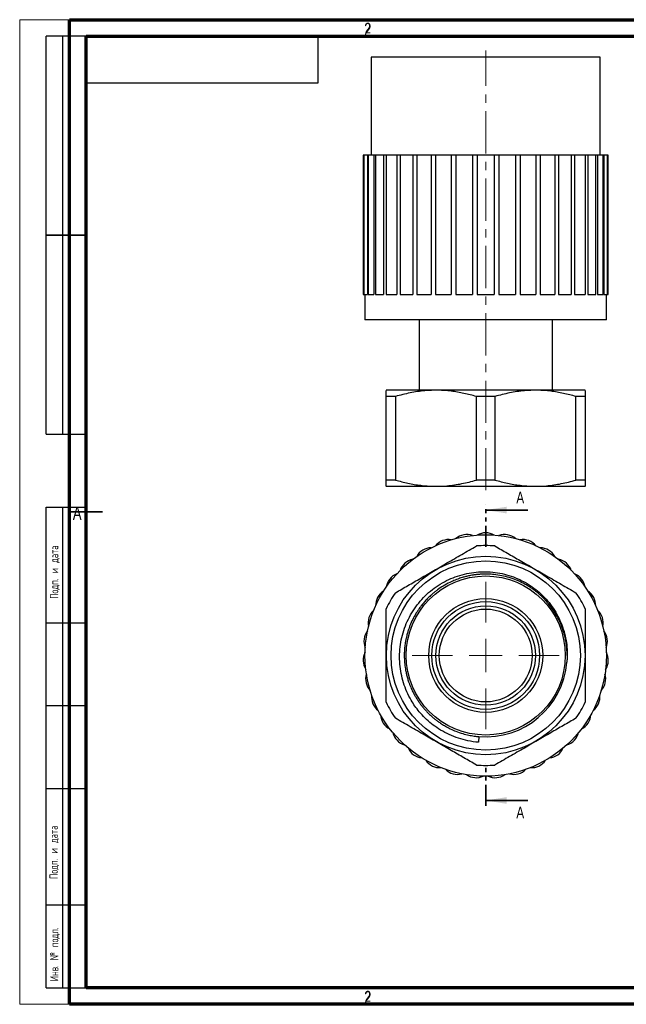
# Model space of a CAD drawing. Header units: millimetres. Extents: x 0 to 420, y 0 to 297.
# Tile 1 of 4: x 0 to 183, y 0 to 297. Entities that reach past the tile are written whole.
import ezdxf

# ---------------------------------------------------------------- set-up
doc = ezdxf.new("R2010")
doc.units = ezdxf.units.MM
doc.linetypes.add('CENTERX2', pattern=[20.32, 12.7, -2.54, 2.54, -2.54])
doc.linetypes.add('PHANTOM', pattern=[12.7, 6.35, -1.27, 1.27, -1.27, 1.27, -1.27])
doc.layers.add('ОСЕВЫЕ', color=7, linetype='Continuous')
doc.styles.add('SLDTEXTSTYLE0', font='TXT', dxfattribs={"width": 0.75})
doc.styles.add('SLDTEXTSTYLE1', font='TXT', dxfattribs={"width": 0.605, "bigfont": 'bigfont'})

# ---------------------------------------------------------------- blocks, each defined once
blk = doc.blocks.new('SW_CENTERMARKSYMBOL_0')
at = {"color": 0, "linetype": 'Continuous', "lineweight": 18}
for p, q in [((0, 10), (0, 22.18)), ((0, 0), (0, 5)), ((-10, 0), (-22.18, 0)), ((0, 0), (-5, 0)), ((0, 0), (0, -5)), ((0, 0), (5, 0)), ((10, 0), (22.18, 0)), ((0, -10), (0, -22.18))]:
    blk.add_line(p, q, dxfattribs=at)

msp = doc.modelspace()

# ---------------------------------------------------------------- linework, layer by layer
at = {"color": 7, "linetype": 'Continuous', "lineweight": 70}
for p, q in [((15, 0), (15, 297)), ((15, 297), (420, 297)), ((20, 5), (20, 292)), ((20, 292), (415, 292)), ((415, 5), (20, 5)), ((420, 0), (15, 0))]:
    msp.add_line(p, q, dxfattribs=at)
at = {"color": 7, "linetype": 'Continuous', "lineweight": 25}
for p, q in [((8, 172), (8, 292)), ((20, 292), (8, 292)), ((8, 172), (8, 292)), ((13, 172), (13, 292)), ((13, 172), (13, 292)), ((20, 292), (20, 5)), ((415, 292), (20, 292)), ((20, 292), (20, 5)), ((90, 278), (90, 292)), ((106.023, 285.737), (106.023, 256.137)), ((175.023, 285.737), (106.023, 285.737)), ((175.023, 256.137), (175.023, 285.737)), ((20, 278), (90, 278)), ((103.555, 256.137), (103.555, 214.137)), ((103.812, 256.137), (103.555, 256.137)), ((103.812, 256.137), (103.812, 214.137)), ((104.883, 256.137), (103.812, 256.137)), ((104.883, 256.137), (104.883, 214.137)), ((105.086, 256.137), (104.883, 256.137)), ((105.086, 256.137), (105.086, 214.137)), ((106.778, 256.137), (105.086, 256.137)), ((106.778, 256.137), (106.778, 214.137)), ((107.34, 256.137), (106.778, 256.137)), ((107.337, 256.137), (107.337, 214.137)), ((109.757, 256.137), (107.337, 256.137)), ((109.757, 256.137), (109.757, 214.137)), ((110.544, 256.137), (109.757, 256.137)), ((110.544, 256.137), (110.544, 214.137)), ((113.724, 256.137), (110.544, 256.137)), ((113.724, 256.137), (113.724, 214.137)), ((114.713, 256.137), (113.724, 256.137)), ((114.713, 256.137), (114.713, 214.137)), ((118.553, 256.137), (114.713, 256.137)), ((118.553, 256.137), (118.553, 214.137)), ((119.71, 256.137), (118.553, 256.137)), ((119.71, 256.137), (119.71, 214.137)), ((124.088, 256.137), (119.71, 256.137)), ((124.088, 256.137), (124.088, 214.137)), ((125.377, 256.137), (124.088, 256.137)), ((125.377, 256.137), (125.377, 214.137)), ((130.152, 256.137), (125.377, 256.137)), ((130.152, 256.137), (130.152, 214.137)), ((131.531, 256.137), (130.152, 256.137)), ((131.531, 256.137), (131.531, 214.137)), ((136.549, 256.137), (131.531, 256.137)), ((136.549, 256.137), (136.549, 214.137)), ((137.973, 256.137), (136.549, 256.137)), ((137.973, 256.137), (137.973, 214.137)), ((143.073, 256.137), (137.973, 256.137)), ((143.073, 256.137), (143.073, 214.137)), ((144.498, 256.137), (143.073, 256.137)), ((144.498, 256.137), (144.498, 214.137)), ((149.516, 256.137), (144.498, 256.137)), ((149.516, 256.137), (149.516, 214.137)), ((150.894, 256.137), (149.516, 256.137)), ((150.894, 256.137), (150.894, 214.137)), ((155.669, 256.137), (150.894, 256.137)), ((155.669, 256.137), (155.669, 214.137)), ((156.958, 256.137), (155.669, 256.137)), ((156.958, 256.137), (156.958, 214.137)), ((161.336, 256.137), (156.958, 256.137)), ((161.336, 256.137), (161.336, 214.137)), ((162.493, 256.137), (161.336, 256.137)), ((162.493, 256.137), (162.493, 214.137)), ((166.334, 256.137), (162.493, 256.137)), ((166.334, 256.137), (166.334, 214.137)), ((167.322, 256.137), (166.334, 256.137)), ((167.322, 256.137), (167.322, 214.137)), ((170.502, 256.137), (167.322, 256.137)), ((170.502, 256.137), (170.502, 214.137)), ((171.29, 256.137), (170.502, 256.137)), ((171.29, 256.137), (171.29, 214.137)), ((173.709, 256.137), (171.29, 256.137)), ((174.268, 256.137), (173.706, 256.137)), ((173.709, 214.137), (173.709, 256.137)), ((174.268, 256.137), (174.268, 214.137)), ((175.96, 256.137), (174.268, 256.137)), ((175.96, 214.137), (175.96, 256.137)), ((176.163, 256.137), (175.96, 256.137)), ((176.163, 256.137), (176.163, 214.137)), ((177.234, 256.137), (176.163, 256.137)), ((177.234, 214.137), (177.234, 256.137)), ((177.491, 256.137), (177.234, 256.137)), ((177.491, 214.137), (177.491, 256.137)), ((8, 232), (20, 232)), ((20, 232), (8, 232)), ((103.555, 214.137), (103.812, 214.137)), ((103.812, 214.137), (104.883, 214.137)), ((104.123, 214.137), (104.123, 206.437)), ((105.086, 214.137), (106.778, 214.137)), ((107.337, 214.137), (109.757, 214.137)), ((110.544, 214.137), (113.724, 214.137)), ((114.713, 214.137), (118.553, 214.137)), ((119.71, 214.137), (124.088, 214.137)), ((125.377, 214.137), (130.152, 214.137)), ((131.531, 214.137), (136.549, 214.137)), ((137.973, 214.137), (143.073, 214.137)), ((144.498, 214.137), (149.516, 214.137)), ((150.894, 214.137), (155.669, 214.137)), ((156.958, 214.137), (161.336, 214.137)), ((162.493, 214.137), (166.334, 214.137)), ((167.322, 214.137), (170.502, 214.137)), ((171.29, 214.137), (173.709, 214.137)), ((174.268, 214.137), (175.96, 214.137)), ((176.163, 214.137), (177.234, 214.137)), ((176.923, 206.437), (176.923, 214.137)), ((177.234, 214.137), (177.491, 214.137)), ((176.923, 206.437), (104.123, 206.437)), ((120.423, 206.437), (120.423, 185.237)), ((160.623, 185.237), (160.623, 206.437)), ((110.573, 185.237), (110.523, 185.207)), ((170.473, 185.237), (110.573, 185.237)), ((170.523, 185.207), (170.473, 185.237)), ((113.309, 183.337), (110.523, 183.337)), ((110.523, 158.137), (110.523, 183.337)), ((113.309, 183.337), (113.309, 158.137)), ((143.309, 183.337), (137.737, 183.337)), ((137.737, 158.137), (137.737, 183.337)), ((143.309, 183.337), (143.309, 158.137)), ((170.523, 183.337), (167.737, 183.337)), ((167.737, 158.137), (167.737, 183.337)), ((170.523, 183.337), (170.523, 158.137)), ((8, 172), (20, 172)), ((113.309, 158.137), (110.523, 158.137)), ((143.309, 158.137), (137.737, 158.137)), ((170.523, 158.137), (167.737, 158.137)), ((110.523, 156.267), (110.573, 156.237)), ((170.473, 156.237), (110.573, 156.237)), ((170.473, 156.237), (170.523, 156.267)), ((8, 5), (8, 150)), ((8, 150), (20, 150)), ((13, 5), (13, 150)), ((20, 115), (8, 115)), ((20, 90), (8, 90)), ((138.475, 80.751), (138.332, 79.039)), ((20, 65), (8, 65)), ((8, 30), (20, 30)), ((8, 5), (20, 5)), ((20, 5), (415, 5))]:
    msp.add_line(p, q, dxfattribs=at)
at = {"color": 7, "linetype": 'CENTERX2', "lineweight": 18}
msp.add_line((140.523, 155.087), (140.523, 287.737), dxfattribs=at)
at = {"color": 7, "linetype": 'PHANTOM', "lineweight": 35}
for p, q in [((140.523, 137.968), (140.523, 150.668)), ((140.523, 59.892), (140.523, 72.599))]:
    msp.add_line(p, q, dxfattribs=at)
at = {"color": 7, "linetype": 'Continuous', "lineweight": 35}
for p, q in [((153.223, 149.08), (140.523, 149.08)), ((14.999, 148.5), (25.001, 148.5)), ((153.223, 61.48), (140.523, 61.48))]:
    msp.add_line(p, q, dxfattribs=at)
at = {"color": 7, "linetype": 'Continuous', "lineweight": 25}
for radius in [36.4, 29.95, 28.55, 24, 17.183, 16.25, 15, 14]:
    msp.add_circle((140.523, 105.216), radius, dxfattribs=at)
for centre, radius, start, end in [((129.3, 135.119), 5.061, 80.31333, 140.82952), ((134.82, 136.642), 5.061, 70.02762, 130.54381), ((140.523, 137.155), 5.061, 59.7419, 120.2581), ((146.226, 136.642), 5.061, 49.45619, 109.97238), ((151.746, 135.119), 5.061, 39.17048, 99.68667), ((124.141, 132.634), 5.061, 90.59905, 151.11524), ((140.523, 105.216), 33.15, 85.17976, 94.82024), ((156.905, 132.634), 5.061, 28.88476, 89.40095), ((119.509, 129.268), 5.061, 100.88476, 161.40095), ((161.537, 129.268), 5.061, 18.59905, 79.11524), ((115.552, 125.13), 5.061, 111.17048, 171.68667), ((165.494, 125.13), 5.061, 8.31333, 68.82952), ((112.397, 120.351), 5.061, 121.45619, 181.97238), ((140.523, 105.216), 33.15, 145.17976, 154.82024), ((140.523, 105.216), 33.15, 25.17976, 34.82024), ((168.649, 120.351), 5.061, 358.02762, 58.54381), ((110.147, 115.086), 5.061, 131.7419, 192.2581), ((170.899, 115.086), 5.061, 347.7419, 48.2581), ((108.873, 109.503), 5.061, 142.02762, 202.54381), ((172.173, 109.503), 5.061, 337.45619, 37.97238), ((108.616, 103.783), 5.061, 152.31333, 212.82952), ((172.43, 103.783), 5.061, 327.17048, 27.68667), ((140.523, 105.216), 24.55, 265.21536, 355.21536), ((109.384, 98.109), 5.061, 162.59905, 223.11524), ((171.662, 98.109), 5.061, 316.88476, 17.40095), ((111.154, 92.663), 5.061, 172.88476, 233.40095), ((169.892, 92.663), 5.061, 306.59905, 7.11524), ((140.523, 105.216), 33.15, 205.17976, 214.82024), ((140.523, 105.216), 33.15, 325.17976, 334.82024), ((113.867, 87.62), 5.061, 183.17048, 243.68667), ((167.179, 87.62), 5.061, 296.31333, 356.82952), ((117.437, 83.144), 5.061, 193.45619, 253.97238), ((163.609, 83.144), 5.061, 286.02762, 346.54381), ((121.75, 79.376), 5.061, 203.7419, 264.2581), ((159.297, 79.376), 5.061, 275.7419, 336.2581), ((126.665, 76.439), 5.061, 214.02762, 274.54381), ((140.523, 105.216), 33.15, 265.17976, 274.82024), ((154.381, 76.439), 5.061, 265.45619, 325.97238), ((132.026, 74.427), 5.061, 224.31333, 284.82952), ((137.66, 73.405), 5.061, 234.59905, 295.11524), ((143.386, 73.405), 5.061, 244.88476, 305.40095), ((149.02, 74.427), 5.061, 255.17048, 315.68667)]:
    msp.add_arc(centre, radius, start, end, dxfattribs=at)
for points, knots in [([(110.523, 183.337), (110.523, 183.626), (110.523, 184.203), (110.523, 184.822), (110.523, 185.182), (110.523, 185.168), (110.523, 185.163)], [0, 0, 0, 0, 0.2621057, 0.5250781, 0.8257177, 1, 1, 1, 1]), ([(137.737, 183.337), (136.481, 183.677), (133.967, 184.356), (130.098, 184.996), (126.164, 185.269), (122.765, 185.15), (119.957, 184.824), (117.728, 184.441), (115.509, 183.952), (114.042, 183.542), (113.309, 183.337)], [0, 0, 0, 0, 0.1567084, 0.313372, 0.4740963, 0.6348144, 0.7257517, 0.8166936, 0.9083442, 1, 1, 1, 1]), ([(167.737, 183.337), (166.481, 183.677), (163.967, 184.356), (160.098, 184.996), (156.164, 185.269), (152.765, 185.15), (149.957, 184.824), (147.728, 184.441), (145.509, 183.952), (144.042, 183.542), (143.309, 183.337)], [0, 0, 0, 0, 0.15670839, 0.31337202, 0.47409632, 0.63481436, 0.7257517, 0.81669365, 0.90834423, 1, 1, 1, 1]), ([(170.523, 185.159), (170.523, 185.167), (170.523, 185.188), (170.523, 184.827), (170.523, 184.204), (170.523, 183.627), (170.523, 183.337)], [0, 0, 0, 0, 0.1660071, 0.4749147, 0.7369793, 1, 1, 1, 1]), ([(110.523, 156.315), (110.523, 156.308), (110.523, 156.286), (110.523, 156.647), (110.523, 157.27), (110.523, 157.848), (110.523, 158.137)], [0, 0, 0, 0, 0.1660072, 0.4749149, 0.7369794, 1, 1, 1, 1]), ([(113.309, 158.137), (114.565, 157.797), (117.079, 157.118), (120.949, 156.479), (124.883, 156.205), (128.282, 156.324), (131.089, 156.651), (133.318, 157.033), (135.537, 157.522), (137.004, 157.932), (137.737, 158.137)], [0, 0, 0, 0, 0.1567084, 0.313372, 0.4740963, 0.6348144, 0.7257517, 0.8166936, 0.9083442, 1, 1, 1, 1]), ([(143.309, 158.137), (144.565, 157.797), (147.079, 157.118), (150.949, 156.479), (154.883, 156.205), (158.282, 156.324), (161.089, 156.651), (163.318, 157.033), (165.537, 157.522), (167.004, 157.932), (167.737, 158.137)], [0, 0, 0, 0, 0.1567084, 0.313372, 0.4740963, 0.6348144, 0.7257517, 0.8166936, 0.9083442, 1, 1, 1, 1]), ([(170.523, 158.137), (170.523, 157.849), (170.523, 157.271), (170.523, 156.653), (170.523, 156.292), (170.523, 156.307), (170.523, 156.312)], [0, 0, 0, 0, 0.2621057, 0.5250782, 0.8257179, 1, 1, 1, 1]), ([(113.309, 124.145), (114.565, 124.87), (117.079, 126.321), (120.949, 128.555), (124.883, 130.827), (128.282, 132.789), (131.089, 134.41), (133.318, 135.697), (135.537, 136.978), (137.004, 137.825), (137.737, 138.249)], [0, 0, 0, 0, 0.1567084, 0.313372, 0.4740963, 0.6348144, 0.7257517, 0.8166936, 0.9083442, 1, 1, 1, 1]), ([(143.309, 138.249), (144.565, 137.523), (147.079, 136.072), (150.949, 133.838), (154.883, 131.566), (158.282, 129.604), (161.089, 127.983), (163.318, 126.696), (165.537, 125.415), (167.004, 124.568), (167.737, 124.145)], [0, 0, 0, 0, 0.1567084, 0.313372, 0.4740963, 0.6348144, 0.7257517, 0.8166936, 0.9083442, 1, 1, 1, 1]), ([(120.464, 88.255), (120.03, 88.812), (119.162, 89.926), (117.904, 91.931), (116.721, 94.267), (115.714, 96.951), (114.996, 99.752), (114.596, 102.642), (114.519, 105.584), (114.77, 108.512), (115.36, 111.387), (116.266, 114.173), (117.474, 116.832), (118.977, 119.328), (120.741, 121.634), (122.751, 123.73), (124.99, 125.58), (127.422, 127.165), (130.006, 128.462), (132.711, 129.447), (135.495, 130.122), (138.338, 130.486), (141.204, 130.519), (144.056, 130.232), (146.848, 129.628), (149.542, 128.707), (152.108, 127.497), (154.52, 126.009), (156.743, 124.257), (158.755, 122.271), (160.529, 120.076), (162.033, 117.694), (163.258, 115.164), (164.19, 112.52), (164.811, 109.794), (165.121, 107.024), (165.131, 104.804), (165.019, 103.525), (164.988, 103.168)], [0, 0, 0, 0, 0.0212237, 0.0424475, 0.0710989, 0.099837, 0.1284884, 0.1579061, 0.1874172, 0.2168322, 0.2461124, 0.2754876, 0.3047678, 0.3337953, 0.3629152, 0.391942, 0.4209601, 0.4500732, 0.4790913, 0.5077317, 0.5364634, 0.5651039, 0.5937534, 0.6224953, 0.6511426, 0.6794994, 0.7079472, 0.736304, 0.7645617, 0.7929092, 0.8211641, 0.8492609, 0.8774488, 0.9055457, 0.9334129, 0.9613688, 0.9892349, 1, 1, 1, 1]), ([(165.073, 105.216), (165.067, 105.616), (165.056, 106.451), (164.953, 107.755), (164.77, 109.157), (164.481, 110.651), (164.015, 112.439), (163.308, 114.46), (162.301, 116.632), (161.159, 118.574), (159.933, 120.29), (158.993, 121.405), (158.347, 122.1), (158.041, 122.417), (157.729, 122.729), (157.411, 123.036), (157.089, 123.336), (156.76, 123.631), (156.397, 123.946), (155.932, 124.332), (155.294, 124.832), (154.645, 125.303), (154.045, 125.709), (153.558, 126.022), (153.025, 126.348), (152.443, 126.682), (151.811, 127.021), (151.128, 127.362), (149.937, 127.909), (148.213, 128.57), (145.937, 129.2), (143.734, 129.587), (141.632, 129.767), (140.179, 129.774), (139.26, 129.734), (138.871, 129.711), (138.483, 129.682), (138.095, 129.646), (137.708, 129.605), (137.321, 129.557), (136.936, 129.503), (136.598, 129.451), (136.153, 129.375), (135.466, 129.245), (134.687, 129.067), (133.952, 128.872), (133.373, 128.704), (132.741, 128.503), (132.058, 128.264), (131.325, 127.983), (130.547, 127.653), (129.317, 127.08), (127.77, 126.232), (126.418, 125.325), (125.607, 124.717), (125.229, 124.421), (124.87, 124.13), (124.53, 123.843), (124.208, 123.562), (123.643, 123.051), (122.88, 122.306), (121.977, 121.319), (121.197, 120.37), (120.528, 119.474), (119.961, 118.64), (119.269, 117.533), (118.484, 116.093), (117.868, 114.706), (117.503, 113.753), (117.325, 113.257), (117.158, 112.758), (117.002, 112.255), (116.856, 111.749), (116.692, 111.126), (116.503, 110.321), (116.299, 109.262), (116.165, 108.327), (116.086, 107.58), (116.043, 107.084), (116.008, 106.564), (115.984, 106.021), (115.972, 105.455), (115.973, 104.866), (115.998, 103.912), (116.1, 102.518), (116.299, 101.157), (116.495, 100.17), (116.617, 99.622), (116.755, 99.06), (116.911, 98.485), (117.086, 97.898), (117.4, 96.936), (117.872, 95.699), (118.523, 94.289), (119.134, 93.147), (119.671, 92.248), (120.111, 91.57), (120.457, 91.069), (120.763, 90.645), (121.064, 90.244), (121.395, 89.824), (121.727, 89.42), (122.193, 88.877), (122.88, 88.129), (123.756, 87.268), (124.616, 86.507), (125.396, 85.872), (126.217, 85.254), (127.218, 84.57), (128.441, 83.826), (129.901, 83.06), (131.639, 82.3), (133.519, 81.656), (135.377, 81.191), (137.004, 80.899), (138.014, 80.798), (138.475, 80.751)], [0, 0, 0, 0, 0.01055865, 0.02205895, 0.03450084, 0.04788425, 0.06220914, 0.08325601, 0.1043029, 0.12534978, 0.14263843, 0.15992689, 0.16380893, 0.16769096, 0.17157298, 0.17545499, 0.17933699, 0.18321899, 0.18710097, 0.19202652, 0.19916514, 0.20851666, 0.21320221, 0.21829427, 0.22379282, 0.22969785, 0.23600937, 0.24272737, 0.24985184, 0.27061332, 0.2913747, 0.31213599, 0.32957737, 0.3470187, 0.35044556, 0.35387241, 0.35729927, 0.36072612, 0.36415298, 0.36757982, 0.37100667, 0.37443351, 0.37660312, 0.38291916, 0.39290876, 0.39768102, 0.40298647, 0.40882509, 0.41519688, 0.42210182, 0.42953992, 0.43751114, 0.45791583, 0.47606209, 0.48044242, 0.48466769, 0.4887379, 0.49265305, 0.49641313, 0.50001815, 0.51276197, 0.52453703, 0.53534326, 0.54518061, 0.55404904, 0.5619485, 0.57963749, 0.59732651, 0.60196056, 0.60659462, 0.61122867, 0.61586273, 0.62049679, 0.62513085, 0.63285774, 0.64234558, 0.65359422, 0.65777879, 0.66216307, 0.66674705, 0.67153074, 0.67651413, 0.68169722, 0.68708001, 0.70171229, 0.7185718, 0.7233567, 0.72829446, 0.7333851, 0.7386286, 0.74402496, 0.74957418, 0.76531944, 0.77897227, 0.79053236, 0.79949736, 0.80660959, 0.81186893, 0.81558943, 0.82040183, 0.82510957, 0.82971264, 0.83421103, 0.8440054, 0.85651601, 0.86662069, 0.87431913, 0.8830702, 0.89373874, 0.90632454, 0.92082734, 0.93724687, 0.95638205, 0.97321961, 0.98775906, 1, 1, 1, 1]), ([(110.523, 91.112), (110.523, 92.294), (110.523, 94.868), (110.523, 98.897), (110.523, 103.214), (110.523, 107.587), (110.523, 111.756), (110.523, 115.674), (110.523, 118.103), (110.523, 119.32)], [0, 0, 0, 0, 0.127777, 0.2781862, 0.4285623, 0.5830005, 0.7374555, 0.8684887, 1, 1, 1, 1]), ([(170.523, 119.32), (170.523, 118.107), (170.523, 115.678), (170.523, 111.8), (170.523, 107.704), (170.523, 103.371), (170.523, 99.014), (170.523, 94.906), (170.523, 92.294), (170.523, 91.112)], [0, 0, 0, 0, 0.13105547, 0.26254432, 0.41286712, 0.56317415, 0.71768037, 0.87222307, 1, 1, 1, 1]), ([(137.737, 72.183), (136.481, 72.909), (133.967, 74.36), (130.098, 76.594), (126.164, 78.865), (122.765, 80.828), (119.957, 82.449), (117.728, 83.735), (115.509, 85.016), (114.042, 85.863), (113.309, 86.287)], [0, 0, 0, 0, 0.15670839, 0.31337202, 0.47409632, 0.63481436, 0.7257517, 0.81669365, 0.90834423, 1, 1, 1, 1]), ([(138.332, 79.039), (138.069, 79.063), (136.749, 79.186), (134.47, 79.594), (131.563, 80.466), (128.843, 81.629), (126.37, 83.026), (124.164, 84.614), (122.199, 86.321), (121.042, 87.611), (120.464, 88.255)], [0, 0, 0, 0, 0.0384972, 0.1927516, 0.3357736, 0.4792516, 0.6222736, 0.7480792, 0.8741944, 1, 1, 1, 1]), ([(167.737, 86.287), (166.481, 85.561), (163.967, 84.11), (160.098, 81.876), (156.164, 79.605), (152.765, 77.642), (149.957, 76.021), (147.728, 74.735), (145.509, 73.454), (144.042, 72.607), (143.309, 72.183)], [0, 0, 0, 0, 0.1567084, 0.313372, 0.4740963, 0.6348144, 0.7257517, 0.8166936, 0.9083442, 1, 1, 1, 1])]:
    msp.add_open_spline(points, degree=3, knots=knots, dxfattribs=at)
at = {"color": 7, "linetype": 'Continuous', "lineweight": 35}
for points in [[(140.523, 149.08), (146.873, 148.064), (146.873, 150.096)], [(140.523, 61.48), (146.873, 60.464), (146.873, 62.496)]]:
    msp.add_solid(points, dxfattribs=at)
at = {"layer": 'ОСЕВЫЕ', "lineweight": 18}
for p, q in [((0, 297), (420, 297)), ((0, 297), (0, 0)), ((0, 0), (420, 0))]:
    msp.add_line(p, q, dxfattribs=at)

# ---------------------------------------------------------------- block references
at = {"color": 7, "linetype": 'Continuous', "lineweight": 0}
msp.add_blockref('SW_CENTERMARKSYMBOL_0', (140.523, 105.216), dxfattribs=at)

# ---------------------------------------------------------------- texts
at = {"color": 7, "linetype": 'Continuous', "lineweight": 0, "attachment_point": 2, "style": 'SLDTEXTSTYLE0'}
for s, insert, char_height in [('2', (104.96, 296.06), 3.969), ('2', (104.968, 296.019), 3.175), ('A', (17.34, 150.06), 3.969), ('2', (104.96, 4.06), 3.969), ('2', (104.968, 3.943), 3.175)]:
    msp.add_mtext(s, dxfattribs=dict(at, insert=insert, char_height=char_height))
at = {"color": 7, "linetype": 'Continuous', "char_height": 3.5, "attachment_point": 1, "style": 'SLDTEXTSTYLE0'}
for insert in [(149.774, 154.639), (149.774, 59.629)]:
    msp.add_mtext('A', dxfattribs=dict(at, insert=insert))
at = {"color": 7, "linetype": 'Continuous', "lineweight": 0, "char_height": 2.5, "attachment_point": 1, "rotation": 90, "style": 'SLDTEXTSTYLE1'}
for s, insert in [('Подп. и дата', (9.143, 122.304)), ('Подп. и дата', (8.985, 37.79)), ('Инв. № подл.', (9.155, 6.964))]:
    msp.add_mtext(s, dxfattribs=dict(at, insert=insert))

doc.saveas('drawing.dxf')
